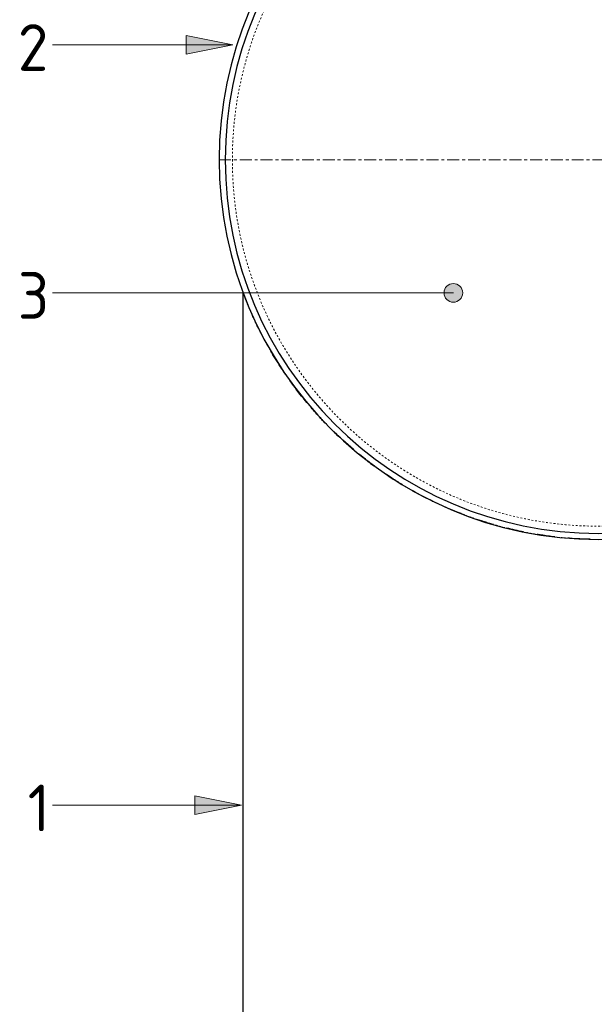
# Model space of a CAD drawing. Header units: millimetres. Extents: x -102180 to -55092, y -1328 to 109139.
# Tile 2 of 42: x -101466 to -100850, y 356 to 1410. Entities that reach past the tile are written whole.
import ezdxf

# ---------------------------------------------------------------- set-up
doc = ezdxf.new("R2010")
doc.units = ezdxf.units.MM
doc.linetypes.add('Grid Line', pattern=[22.225, 12.7, -3.175, 3.175, -3.175])
doc.linetypes.add('XX-HIDDEN', pattern=[4, 2, -2])
for name, color, linetype, lineweight in [('Multi-Category Tags', 50, 'Continuous', 18), ('Multi-Category Tags-1', 7, 'Continuous', 18), ('N-CO-BC-BETONVORM-G', 50, 'Continuous', 25), ('N-CO-BC-BETONVORM-G-1', 50, 'XX-HIDDEN', 18), ('N-CO-BC-BETONVORM-GN', 10, 'XX-HIDDEN', 18), ('N-CO-SC-STAALVORM-G', 10, 'Continuous', 25), ('X-XX-AL-CONSTRUCTIELIJN-G-2', 7, 'Grid Line', 18)]:
    doc.layers.add(name, color=color, linetype=linetype, lineweight=lineweight)
doc.styles.add('NLCS-ISO', font='NLCS-ISO.ttf', dxfattribs={"height": 50})

# ---------------------------------------------------------------- blocks, each defined once
blk = doc.blocks.new('SF_Stalen afdekplaat3 - SF_Stalen afdekplaat-3578293-Zijaanzicht geleidewerk enkel')
at = {"layer": 'N-CO-SC-STAALVORM-G'}
for start, end in [(360, 180), (180, 360)]:
    blk.add_arc((-100845.704043, 1260), 400, start, end, dxfattribs=at)
blk = doc.blocks.new('SF_Stalen afdekplaat4 - SF_Stalen afdekplaat-3578332-Zijaanzicht geleidewerk enkel')
at = {"layer": 'N-CO-SC-STAALVORM-G'}
for start, end in [(360, 180), (180, 360)]:
    blk.add_arc((-100845.704043, 1260), 400, start, end, dxfattribs=at)
blk = doc.blocks.new('NLI_Balk_Buis - ø813_14_2-3568875-Zijaanzicht geleidewerk enkel')
at = {"layer": 'N-CO-BC-BETONVORM-GN'}
for start, end in [(0, 180), (180, 360)]:
    blk.add_arc((-100845.704043, 1260), 392.3, start, end, dxfattribs=at)
at = {"layer": 'N-CO-SC-STAALVORM-G'}
for start, end in [(0, 180), (180, 360)]:
    blk.add_arc((-100845.704043, 1260), 406.5, start, end, dxfattribs=at)

msp = doc.modelspace()

# ---------------------------------------------------------------- hatches: boundary and pattern name
at = {"layer": 'Multi-Category Tags'}
for points in [[(-101237.4, 1383), (-101287.4, 1393), (-101287.4, 1373)], [(-101228.4, 568.8), (-101278.4, 578.8), (-101278.4, 558.8)]]:
    msp.add_hatch(color=256, dxfattribs=at).paths.add_polyline_path(points, flags=0)
h = msp.add_hatch(color=256, dxfattribs=at)
edge = h.paths.add_edge_path(flags=0)
edge.add_arc((-101001.2, 1117.5), 10, 0, 360)

# ---------------------------------------------------------------- linework, layer by layer
for p, q in [((-101237.4, 1383), (-101287.4, 1393)), ((-101287.4, 1393), (-101287.4, 1373)), ((-101237.4, 1383), (-101430.9, 1383)), ((-101287.4, 1373), (-101237.4, 1383)), ((-101001.2, 1117.5), (-101430.9, 1117.5)), ((-101228.4, 568.8), (-101278.4, 578.8)), ((-101278.4, 578.8), (-101278.4, 558.8)), ((-101228.4, 568.8), (-101430.9, 568.8)), ((-101278.4, 558.8), (-101228.4, 568.8))]:
    msp.add_line(p, q, dxfattribs=at)
msp.add_circle((-101001.2, 1117.5), 10, dxfattribs=at)
at = {"layer": 'N-CO-BC-BETONVORM-GN'}
for points in [[(-101197.6, 1056.5), (-101197.8, 1056.8), (-101198, 1057.2), (-101198.2, 1057.6)], [(-101198.2, 1057.6), (-101198, 1057.2), (-101197.8, 1056.8), (-101197.6, 1056.5)], [(-101177.5, 1025.2), (-101178.4, 1026.4), (-101179.2, 1027.5), (-101180, 1028.7)], [(-101180, 1028.7), (-101179.2, 1027.5), (-101178.4, 1026.4), (-101177.5, 1025.2)], [(-101156.7, 998.2), (-101156.9, 998.4), (-101157.1, 998.7), (-101157.3, 998.9)], [(-101131.6, 971), (-101132.9, 972.3), (-101134.2, 973.6), (-101135.4, 974.9)], [(-101135.4, 974.9), (-101134.2, 973.6), (-101132.9, 972.3), (-101131.6, 971)], [(-101106.3, 948), (-101107.2, 948.8), (-101108.1, 949.6), (-101109, 950.3)], [(-101109, 950.3), (-101108.1, 949.6), (-101107.2, 948.8), (-101106.3, 948)], [(-101106.9, 948.5), (-101107, 948.6), (-101107, 948.6), (-101107, 948.6)], [(-101075.7, 924.8), (-101077.7, 926.2), (-101079.7, 927.6), (-101081.7, 929)], [(-101081.7, 929), (-101079.7, 927.6), (-101077.7, 926.2), (-101075.7, 924.8)], [(-101047.6, 907.2), (-101049.3, 908.1), (-101050.9, 909.1), (-101052.5, 910.1)], [(-101052.5, 910.1), (-101052.4, 910), (-101052.3, 909.9), (-101052.2, 909.9)], [(-101046.6, 906.6), (-101047.4, 907.1), (-101048.2, 907.5), (-101049.1, 908)], [(-101049.1, 908), (-101048.2, 907.5), (-101047.4, 907.1), (-101046.6, 906.6)], [(-101016.5, 891.1), (-101016.9, 891.3), (-101017.3, 891.5), (-101017.7, 891.7)], [(-101017.7, 891.7), (-101017.3, 891.5), (-101016.9, 891.3), (-101016.5, 891.1)], [(-100979.3, 876.1), (-100982.1, 877.1), (-100984.9, 878.1), (-100987.6, 879.1)], [(-100987.6, 879.1), (-100984.9, 878.1), (-100982.1, 877.1), (-100979.3, 876.1)], [(-100946.1, 866.1), (-100949.5, 867), (-100952.8, 867.8), (-100956, 868.8)], [(-100956, 868.8), (-100952.8, 867.8), (-100949.5, 867), (-100946.1, 866.1)], [(-100913.1, 859.1), (-100916.3, 859.7), (-100919.6, 860.3), (-100922.8, 860.9)], [(-100879.8, 854.9), (-100882.1, 855.1), (-100884.5, 855.3), (-100886.8, 855.6)]]:
    msp.add_open_spline(points, degree=3, dxfattribs=at)
at = {"layer": 'N-CO-SC-STAALVORM-G'}
msp.add_line((-101226.7, 1118.2), (-101226.7, -1259.7), dxfattribs=at)
for points, knots in [([(-101215.5, 1091.1), (-101215.8, 1091.9), (-101216.7, 1093.8), (-101218, 1096.9), (-101219.4, 1100.1), (-101220.8, 1103.2), (-101222, 1106.1), (-101223, 1108.8), (-101224, 1111.2), (-101224.8, 1113.2), (-101225.5, 1115), (-101226, 1116.5), (-101226.4, 1117.5), (-101226.6, 1118), (-101226.7, 1118.2), (-101226.7, 1118.2)], [0.42658493, 0.42658493, 0.42658493, 0.42658493, 0.43023256, 0.43604651, 0.44186047, 0.44767442, 0.45348837, 0.45930233, 0.46511628, 0.47093023, 0.47674419, 0.48255814, 0.48837209, 0.49418605, 0.49815695, 0.49815695, 0.49815695, 0.49815695]), ([(-101226.7, 1118.2), (-101226.7, 1118.2), (-101226.6, 1118), (-101226.5, 1117.7), (-101226.4, 1117.5)], [0.501837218, 0.501837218, 0.501837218, 0.501837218, 0.505813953, 0.511627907, 0.511627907, 0.511627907, 0.511627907]), ([(-101199.9, 1060.5), (-101201.7, 1063.8), (-101205, 1069.8), (-101208.7, 1077), (-101211.3, 1082.2), (-101212.6, 1085.1), (-101213.4, 1086.6), (-101213.5, 1086.9)], [0.381924, 0.381924, 0.381924, 0.381924, 0.39534884, 0.40697674, 0.4127907, 0.41860465, 0.41989243, 0.41989243, 0.41989243, 0.41989243]), ([(-101181.3, 1030.6), (-101182.5, 1032.4), (-101187.6, 1040), (-101192.7, 1048.1), (-101196.4, 1054.4), (-101196.7, 1054.9)], [0.34177995, 0.34177995, 0.34177995, 0.34177995, 0.34883721, 0.37209302, 0.374267, 0.374267, 0.374267, 0.374267]), ([(-101158.2, 1000.1), (-101163.3, 1006.1), (-101169.4, 1013.9), (-101175, 1021.7), (-101176.2, 1023.4)], [0.30149476, 0.30149476, 0.30149476, 0.30149476, 0.3255814, 0.33227456, 0.33227456, 0.33227456, 0.33227456]), ([(-101137.3, 976.8), (-101139.4, 979), (-101145, 984.9), (-101150.4, 990.9), (-101153.7, 994.7)], [0.27033021, 0.27033021, 0.27033021, 0.27033021, 0.27906977, 0.29438008, 0.29438008, 0.29438008, 0.29438008]), ([(-101108.1, 949.5), (-101108.2, 949.6), (-101115.9, 956.2), (-101123.3, 962.9), (-101130.2, 969.6)], [0.2322415, 0.2322415, 0.2322415, 0.2322415, 0.23255814, 0.26048485, 0.26048485, 0.26048485, 0.26048485]), ([(-101056, 912.1), (-101059.7, 914.4), (-101065.7, 918.1), (-101071.5, 922), (-101073.7, 923.5)], [0.17475878, 0.17475878, 0.17475878, 0.17475878, 0.18604651, 0.19311673, 0.19311673, 0.19311673, 0.19311673]), ([(-101018.9, 892.2), (-101019, 892.3), (-101028.5, 896.7), (-101037.6, 901.5), (-101046.2, 906.4)], [0.13917135, 0.13917135, 0.13917135, 0.13917135, 0.13953488, 0.16501779, 0.16501779, 0.16501779, 0.16501779]), ([(-100958.3, 869.4), (-100960.7, 870.1), (-100966.8, 871.9), (-100972.7, 873.8), (-100976.2, 875)], [0.08696744, 0.08696744, 0.08696744, 0.08696744, 0.09302326, 0.10181531, 0.10181531, 0.10181531, 0.10181531]), ([(-100892.6, 856.2), (-100897.5, 856.8), (-100903.7, 857.6), (-100910, 858.6), (-100911.4, 858.8)], [0.03541513, 0.03541513, 0.03541513, 0.03541513, 0.04651163, 0.04982281, 0.04982281, 0.04982281, 0.04982281]), ([(-100854.6, 853.6), (-100861.9, 853.8), (-100869.9, 854.1), (-100877.8, 854.8), (-100878.4, 854.8)], [0.00665124, 0.00665124, 0.00665124, 0.00665124, 0.02325581, 0.0245935, 0.0245935, 0.0245935, 0.0245935])]:
    msp.add_open_spline(points, degree=3, knots=knots, dxfattribs=at)
for points in [[(-101158.8, 1000.7), (-101158.9, 1000.8), (-101159, 1000.9), (-101159, 1001)], [(-101159, 1001), (-101159, 1000.9), (-101158.9, 1000.8), (-101158.8, 1000.7)], [(-101141.3, 980.9), (-101142.6, 982.3), (-101143.8, 983.6), (-101145, 985)], [(-101145, 985), (-101143.8, 983.6), (-101142.6, 982.3), (-101141.3, 980.9)], [(-101124.4, 964.1), (-101126.1, 965.7), (-101127.7, 967.3), (-101129.4, 968.8)], [(-101129.4, 968.8), (-101127.7, 967.3), (-101126.1, 965.7), (-101124.4, 964.1)], [(-101111.4, 952.3), (-101111.6, 952.5), (-101111.8, 952.7), (-101112, 952.9)], [(-101112, 952.9), (-101111.8, 952.7), (-101111.6, 952.5), (-101111.4, 952.3)], [(-101083.4, 930.3), (-101090, 935), (-101096.3, 939.8), (-101102.4, 944.8)], [(-101086.8, 932.7), (-101088.8, 934.2), (-101090.9, 935.7), (-101092.9, 937.3)], [(-101092.9, 937.3), (-101090.9, 935.7), (-101088.8, 934.2), (-101086.8, 932.7)], [(-101065.6, 918.1), (-101067.8, 919.5), (-101069.8, 920.9), (-101071.9, 922.3)], [(-101071.9, 922.3), (-101069.8, 920.9), (-101067.8, 919.5), (-101065.6, 918.1)], [(-101042.9, 904.6), (-101043.6, 904.9), (-101044.2, 905.3), (-101044.9, 905.6)], [(-101044.9, 905.6), (-101044.2, 905.3), (-101043.6, 904.9), (-101042.9, 904.6)], [(-101023.3, 894.4), (-101023.6, 894.5), (-101023.9, 894.6), (-101024.2, 894.8)], [(-101024.2, 894.8), (-101023.9, 894.6), (-101023.6, 894.5), (-101023.3, 894.4)], [(-100989.2, 879.7), (-100996.3, 882.3), (-101003.1, 885.2), (-101009.9, 888.1)], [(-100992.8, 881.1), (-100994.2, 881.6), (-100995.7, 882.2), (-100997.1, 882.7)], [(-100997.1, 882.7), (-100995.7, 882.2), (-100994.2, 881.6), (-100992.8, 881.1)], [(-100965.5, 871.6), (-100966.2, 871.8), (-100966.9, 872), (-100967.5, 872.2)], [(-100967.5, 872.2), (-100966.9, 872), (-100966.2, 871.8), (-100965.5, 871.6)], [(-100926.1, 861.5), (-100932.1, 862.7), (-100938.1, 864.1), (-100944, 865.6)]]:
    msp.add_open_spline(points, degree=3, dxfattribs=at)
at = {"layer": 'X-XX-AL-CONSTRUCTIELIJN-G-2'}
msp.add_line((-101252.2, 1260), (-100045.7, 1260), dxfattribs=at)

# ---------------------------------------------------------------- block references
at = {"layer": 'N-CO-BC-BETONVORM-G'}
for name in ['SF_Stalen afdekplaat3 - SF_Stalen afdekplaat-3578293-Zijaanzicht geleidewerk enkel', 'SF_Stalen afdekplaat4 - SF_Stalen afdekplaat-3578332-Zijaanzicht geleidewerk enkel']:
    msp.add_blockref(name, (0, 0), dxfattribs=at)
at = {"layer": 'N-CO-BC-BETONVORM-G-1'}
msp.add_blockref('NLI_Balk_Buis - ø813_14_2-3568875-Zijaanzicht geleidewerk enkel', (0, 0), dxfattribs=at)

# ---------------------------------------------------------------- texts
at = {"layer": 'Multi-Category Tags-1', "char_height": 50, "attachment_point": 1, "style": 'NLCS-ISO'}
for s, insert, width in [('2', (-101467.9, 1405.2), 43.291), ('3', (-101467.9, 1139.7), 43.291), ('1', (-101457.3, 591), 30.464)]:
    msp.add_mtext(s, dxfattribs=dict(at, insert=insert, width=width))

doc.saveas('drawing.dxf')
